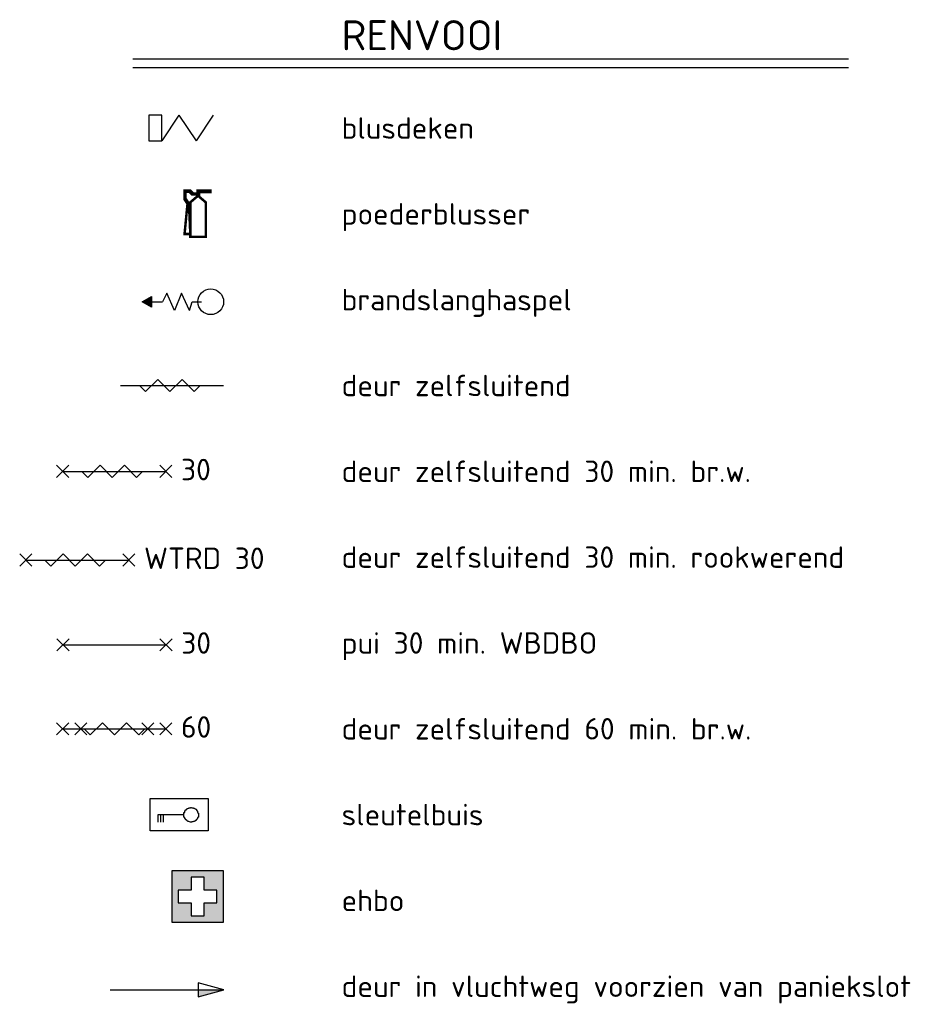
# Model space of a CAD drawing. Header units: millimetres. Extents: x -45438 to 86146, y -38676 to 39696.
# Tile 37 of 37: x 75705 to 86146, y -10588 to 884. Entities that reach past the tile are written whole.
import ezdxf

# ---------------------------------------------------------------- set-up
doc = ezdxf.new("R2010")
doc.units = ezdxf.units.MM
doc.header["$LTSCALE"] = 100
for name, color, linetype in [('AL65_BEVEILIGING', 1, 'Continuous'), ('AT25_TEKST', 2, 'Continuous'), ('TXT35', 3, 'Continuous')]:
    doc.layers.add(name, color=color, linetype=linetype)
doc.styles.add('03_100', font='isocpeur.ttf')

# ---------------------------------------------------------------- blocks, each defined once
blk = doc.blocks.new('blusdeken')
at = {"layer": 'AL65_BEVEILIGING'}
for p, q in [((0, 300), (0, 0)), ((150, 300), (0, 300)), ((150, 0), (150, 300)), ((350, 300), (150, 0)), ((350, 300), (550, 0)), ((750, 300), (550, 0)), ((0, 0), (150, 0))]:
    blk.add_line(p, q, dxfattribs=at)
blk = doc.blocks.new('zelfsluitend')
at = {"layer": 'AL65_BEVEILIGING'}
blk.add_line((-600, 0), (600, 0), dxfattribs=at)
blk.add_lwpolyline([(-377, 0), (-307, -71), (-165, 71), (-24, -71), (118, 71), (259, -71), (330, 0)], dxfattribs=at)
blk = doc.blocks.new('30min br.w.')
at = {"layer": 'AL65_BEVEILIGING'}
for p, q in [((-671, 71), (-529, -71)), ((-671, -71), (-529, 71)), ((-600, 0), (600, 0)), ((529, -71), (671, 71)), ((529, 71), (671, -71))]:
    blk.add_line(p, q, dxfattribs=at)
blk.add_lwpolyline([(-377, 0), (-307, -71), (-165, 71), (-24, -71), (118, 71), (259, -71), (330, 0)], dxfattribs=at)
at = {"layer": 'AL65_BEVEILIGING', "style": '03_100'}
blk.add_text('30', height=250, dxfattribs=at).set_placement((777, -104))
blk = doc.blocks.new('60min br.w.')
at = {"layer": 'AL65_BEVEILIGING'}
for p, q in [((-671, 71), (-529, -71)), ((-671, -71), (-529, 71)), ((-600, 0), (600, 0)), ((-461, 71), (-319, -71)), ((-461, -71), (-319, 71)), ((319, -71), (461, 71)), ((319, 71), (461, -71)), ((529, -71), (671, 71)), ((529, 71), (671, -71))]:
    blk.add_line(p, q, dxfattribs=at)
blk.add_lwpolyline([(-351, 0), (-280, -71), (-139, 71), (3, -71), (144, 71), (286, -71), (356, 0)], dxfattribs=at)
at = {"layer": 'AL65_BEVEILIGING', "style": '03_100'}
blk.add_text('60', height=250, dxfattribs=at).set_placement((777, -104))
blk = doc.blocks.new('sleutelbuis')
at = {"layer": 'AL65_BEVEILIGING', "color": 2}
for p, q in [((403.125, 229.6875), (412.5, 234.375)), ((403.125, 227.34375), (403.125, 229.6875)), ((412.5, 241.40625), (421.875, 243.75)), ((412.5, 236.71875), (412.5, 241.40625)), ((412.5, 234.375), (412.5, 236.71875)), ((421.875, 250.78125), (431.25, 253.125)), ((421.875, 246.09375), (421.875, 250.78125)), ((421.875, 243.75), (421.875, 246.09375)), ((431.25, 257.8125), (440.625, 260.15625)), ((431.25, 255.46875), (431.25, 257.8125)), ((431.25, 253.125), (431.25, 255.46875)), ((440.625, 260.15625), (450, 262.5)), ((440.625, 260.15625), (440.625, 260.15625)), ((450, 262.5), (450, 264.84375)), ((450, 264.84375), (459.375, 264.84375)), ((459.375, 264.84375), (459.375, 267.1875)), ((459.375, 267.1875), (468.75, 267.1875)), ((468.75, 267.1875), (468.75, 269.53125)), ((468.75, 269.53125), (478.125, 269.53125)), ((468.75, 267.1875), (468.75, 267.1875)), ((478.125, 269.53125), (478.125, 269.53125)), ((478.125, 269.53125), (487.5, 267.1875)), ((487.5, 267.1875), (487.5, 267.1875)), ((487.5, 267.1875), (496.875, 267.1875)), ((496.875, 267.1875), (496.875, 267.1875)), ((496.875, 267.1875), (506.25, 264.84375)), ((506.25, 264.84375), (506.25, 262.5)), ((506.25, 262.5), (515.625, 262.5)), ((515.625, 262.5), (515.625, 260.15625)), ((515.625, 260.15625), (515.625, 257.8125)), ((515.625, 257.8125), (525, 255.46875)), ((525, 255.46875), (525, 253.125)), ((525, 253.125), (534.375, 250.78125)), ((534.375, 250.78125), (534.375, 248.4375)), ((534.375, 248.4375), (534.375, 243.75)), ((534.375, 243.75), (543.75, 241.40625)), ((543.75, 241.40625), (543.75, 239.0625)), ((543.75, 239.0625), (543.75, 234.375)), ((543.75, 234.375), (543.75, 232.03125)), ((543.75, 232.03125), (553.125, 227.34375)), ((93.75, 100.78125), (93.75, 187.5)), ((93.75, 187.5), (393.75, 187.5)), ((121.875, 187.5), (121.875, 100.78125)), ((150, 187.5), (150, 100.78125)), ((393.75, 210.9375), (403.125, 213.28125)), ((393.75, 206.25), (393.75, 210.9375)), ((393.75, 201.5625), (393.75, 206.25)), ((393.75, 196.875), (393.75, 201.5625)), ((393.75, 192.1875), (393.75, 196.875)), ((393.75, 187.5), (393.75, 192.1875)), ((393.75, 185.15625), (393.75, 187.5)), ((393.75, 180.46875), (393.75, 185.15625)), ((393.75, 175.78125), (393.75, 180.46875)), ((393.75, 171.09375), (393.75, 175.78125)), ((393.75, 166.40625), (393.75, 171.09375)), ((393.75, 161.71875), (393.75, 166.40625)), ((393.75, 159.375), (393.75, 161.71875)), ((403.125, 154.6875), (393.75, 159.375)), ((403.125, 222.65625), (403.125, 227.34375)), ((403.125, 217.96875), (403.125, 222.65625)), ((403.125, 213.28125), (403.125, 217.96875)), ((403.125, 150), (403.125, 154.6875)), ((403.125, 145.3125), (403.125, 150)), ((403.125, 142.96875), (403.125, 145.3125)), ((412.5, 138.28125), (403.125, 142.96875)), ((412.5, 135.9375), (412.5, 138.28125)), ((412.5, 131.25), (412.5, 135.9375)), ((412.5, 128.90625), (412.5, 131.25)), ((421.875, 124.21875), (412.5, 128.90625)), ((421.875, 121.875), (421.875, 124.21875)), ((421.875, 119.53125), (421.875, 121.875)), ((431.25, 117.1875), (421.875, 119.53125)), ((431.25, 114.84375), (431.25, 117.1875)), ((440.625, 112.5), (431.25, 114.84375)), ((534.375, 119.53125), (525, 117.1875)), ((525, 117.1875), (525, 114.84375)), ((525, 114.84375), (525, 112.5)), ((543.75, 128.90625), (534.375, 126.5625)), ((534.375, 126.5625), (534.375, 121.875)), ((534.375, 121.875), (534.375, 119.53125)), ((553.125, 140.625), (543.75, 135.9375)), ((543.75, 135.9375), (543.75, 133.59375)), ((543.75, 133.59375), (543.75, 128.90625)), ((553.125, 227.34375), (553.125, 222.65625)), ((553.125, 222.65625), (553.125, 220.3125)), ((553.125, 220.3125), (553.125, 215.625)), ((553.125, 215.625), (553.125, 210.9375)), ((553.125, 210.9375), (562.5, 206.25)), ((562.5, 159.375), (553.125, 154.6875)), ((553.125, 154.6875), (553.125, 152.34375)), ((553.125, 152.34375), (553.125, 147.65625)), ((553.125, 147.65625), (553.125, 142.96875)), ((553.125, 142.96875), (553.125, 140.625)), ((562.5, 206.25), (562.5, 203.90625)), ((562.5, 203.90625), (562.5, 199.21875)), ((562.5, 199.21875), (562.5, 194.53125)), ((562.5, 194.53125), (562.5, 189.84375)), ((562.5, 189.84375), (562.5, 185.15625)), ((562.5, 185.15625), (562.5, 180.46875)), ((562.5, 180.46875), (562.5, 175.78125)), ((562.5, 175.78125), (562.5, 173.4375)), ((562.5, 173.4375), (562.5, 168.75)), ((562.5, 168.75), (562.5, 164.0625)), ((562.5, 164.0625), (562.5, 159.375)), ((440.625, 110.15625), (440.625, 112.5)), ((440.625, 107.8125), (440.625, 110.15625)), ((450, 105.46875), (440.625, 107.8125)), ((459.375, 103.125), (450, 105.46875)), ((450, 105.46875), (450, 105.46875)), ((468.75, 100.78125), (459.375, 103.125)), ((459.375, 103.125), (459.375, 103.125)), ((478.125, 100.78125), (468.75, 100.78125)), ((468.75, 100.78125), (468.75, 100.78125)), ((487.5, 100.78125), (478.125, 100.78125)), ((478.125, 100.78125), (478.125, 100.78125)), ((496.875, 103.125), (487.5, 103.125)), ((487.5, 103.125), (487.5, 100.78125)), ((487.5, 100.78125), (487.5, 100.78125)), ((506.25, 105.46875), (496.875, 103.125)), ((496.875, 103.125), (496.875, 103.125)), ((515.625, 107.8125), (506.25, 107.8125)), ((506.25, 107.8125), (506.25, 105.46875)), ((525, 112.5), (515.625, 110.15625)), ((515.625, 110.15625), (515.625, 107.8125))]:
    blk.add_line(p, q, dxfattribs=at)
blk.add_lwpolyline([(675, 375), (675, 0), (0, 0), (0, 375)], close=True, dxfattribs=at)
blk = doc.blocks.new('ehbo (1)')
at = {"layer": 'AL65_BEVEILIGING'}
h = blk.add_hatch(color=96, dxfattribs=at)
h.paths.add_polyline_path([(600, 0), (600, 600), (0, 600), (0, 0)])
h.paths.add_polyline_path([(375, 75), (225, 75), (225, 225), (75, 225), (75, 375), (225, 375), (225, 525), (375, 525), (375, 375), (525, 375), (525, 225), (375, 225)], flags=16)
at = {"layer": 'AL65_BEVEILIGING', "color": 94}
for points in [[(0, 0), (600, 0), (600, 600), (0, 600)], [(375, 375), (375, 525), (225, 525), (225, 375), (75, 375), (75, 225), (225, 225), (225, 75), (375, 75), (375, 225), (525, 225), (525, 375)]]:
    blk.add_lwpolyline(points, close=True, dxfattribs=at)
blk = doc.blocks.new('brandblusser')
at = {"layer": 'AL65_BEVEILIGING', "color": 1, "linetype": 'Continuous', "const_width": 28.8}
for points in [[(-11, 504), (-56, 504), (-90, 538), (-157, 538), (-157, 437), (-123, 386), (-157, 34), (-90, 34), (-106, 386), (-146, 448), (-146, 526), (-101, 526), (-67, 493), (-11, 493)], [(146, 538), (-6, 538), (-11, 470), (-90, 403), (-90, 0), (90, 0), (90, 403), (11, 470), (11, 521), (146, 521), (146, 538)]]:
    blk.add_lwpolyline(points, dxfattribs=at)
blk = doc.blocks.new('30 RW')
at = {"layer": 'AL65_BEVEILIGING'}
for p, q in [((-671, -71), (-529, 71)), ((-671, 71), (-529, -71)), ((-600, 0), (600, 0)), ((529, 71), (671, -71)), ((529, -71), (671, 71))]:
    blk.add_line(p, q, dxfattribs=at)
blk.add_lwpolyline([(-377, 0), (-307, -71), (-165, 71), (-24, -71), (118, 71), (259, -71), (330, 0)], dxfattribs=at)
at = {"layer": 'AL65_BEVEILIGING', "style": '03_100'}
blk.add_text('WTRD 30', height=250, dxfattribs=at).set_placement((777, -104))
blk = doc.blocks.new('BSH')
at = {"layer": 'AL65_BEVEILIGING'}
for points in [[(215, 0), (109, 0)], [(248, 100), (215, 0)], [(248, 100), (340, -100), (422, 100), (513, -100), (561, 0)], [(690, 0), (561, 0)]]:
    blk.add_lwpolyline(points, dxfattribs=at)
blk.add_lwpolyline([(797, 0), (690, -61), (690, 61)], close=True, dxfattribs=at)
blk.add_circle((0, 0), 150, dxfattribs=at)
blk.add_solid([(690, -61), (690, 61), (797, 0)], dxfattribs=at)
blk = doc.blocks.new('pui 30 WBDBO')
at = {"layer": 'AL65_BEVEILIGING'}
for p, q in [((-671, -71), (-529, 71)), ((-671, 71), (-529, -71)), ((-600, 0), (600, 0)), ((529, 71), (671, -71)), ((529, -71), (671, 71))]:
    blk.add_line(p, q, dxfattribs=at)
at = {"layer": 'AL65_BEVEILIGING', "style": '03_100'}
blk.add_text('30', height=250, dxfattribs=at).set_placement((777, -104))

msp = doc.modelspace()

# ---------------------------------------------------------------- hatches: boundary and pattern name
at = {"layer": 'AL65_BEVEILIGING'}
msp.add_hatch(color=256, dxfattribs=at).paths.add_polyline_path([(77783.9, -10419.4), (77783.9, -10499.8), (78083.8, -10419.4)])

# ---------------------------------------------------------------- linework, layer by layer
for p, q in [((77024.3, 428.2), (85355.8, 428.2)), ((77024.3, 328.2), (85355.8, 328.2)), ((76760.1, -10419.4), (78083.8, -10419.4))]:
    msp.add_line(p, q, dxfattribs=at)
msp.add_lwpolyline([(78083.8, -10419.4), (77783.9, -10339.1), (77783.9, -10499.8), (78083.8, -10419.4)], dxfattribs=at)

# ---------------------------------------------------------------- block references
for name, p in [('blusdeken', (77209.8, -527.8)), ('brandblusser', (77781.9, -1646.3)), ('zelfsluitend', (77477.1, -3377.8)), ('30min br.w.', (76806.4, -4378.1)), ('30 RW', (76375.7, -5411.8)), ('pui 30 WBDBO', (76809, -6399)), ('60min br.w.', (76806.4, -7377.5)), ('sleutelbuis', (77223.9, -8565.3)), ('ehbo (1)', (77477.1, -9631.8))]:
    msp.add_blockref(name, p, dxfattribs=at)
at = {"layer": 'AL65_BEVEILIGING', "rotation": 180}
msp.add_blockref('BSH', (77929.5, -2402.3), dxfattribs=at)

# ---------------------------------------------------------------- texts
at = {"layer": 'AT25_TEKST', "style": '03_100'}
for s, p in [('blusdeken', (79453.3, -502.7)), ('poederblusser', (79453.3, -1502.7)), ('brandslanghaspel', (79453.3, -2502.7)), ('deur zelfsluitend', (79453.3, -3502.7)), ('deur zelfsluitend 30 min. br.w.', (79453.3, -4502.7)), ('deur zelfsluitend 30 min. rookwerend', (79453.3, -5502.7)), ('pui 30 min. WBDBO', (79453.3, -6502.7)), ('deur zelfsluitend 60 min. br.w.', (79453.3, -7502.7)), ('sleutelbuis', (79453.3, -8502.7)), ('ehbo', (79453.3, -9502.7)), ('ehbo', (79453.3, -9502.7)), ('deur in vluchtweg voorzien van paniekslot', (79453.3, -10502.7))]:
    msp.add_text(s, height=250, dxfattribs=at).set_placement(p)
at = {"layer": 'TXT35', "style": '03_100'}
msp.add_text('RENVOOI', height=350, dxfattribs=at).set_placement((79453.3, 528.3))

doc.saveas('drawing.dxf')
